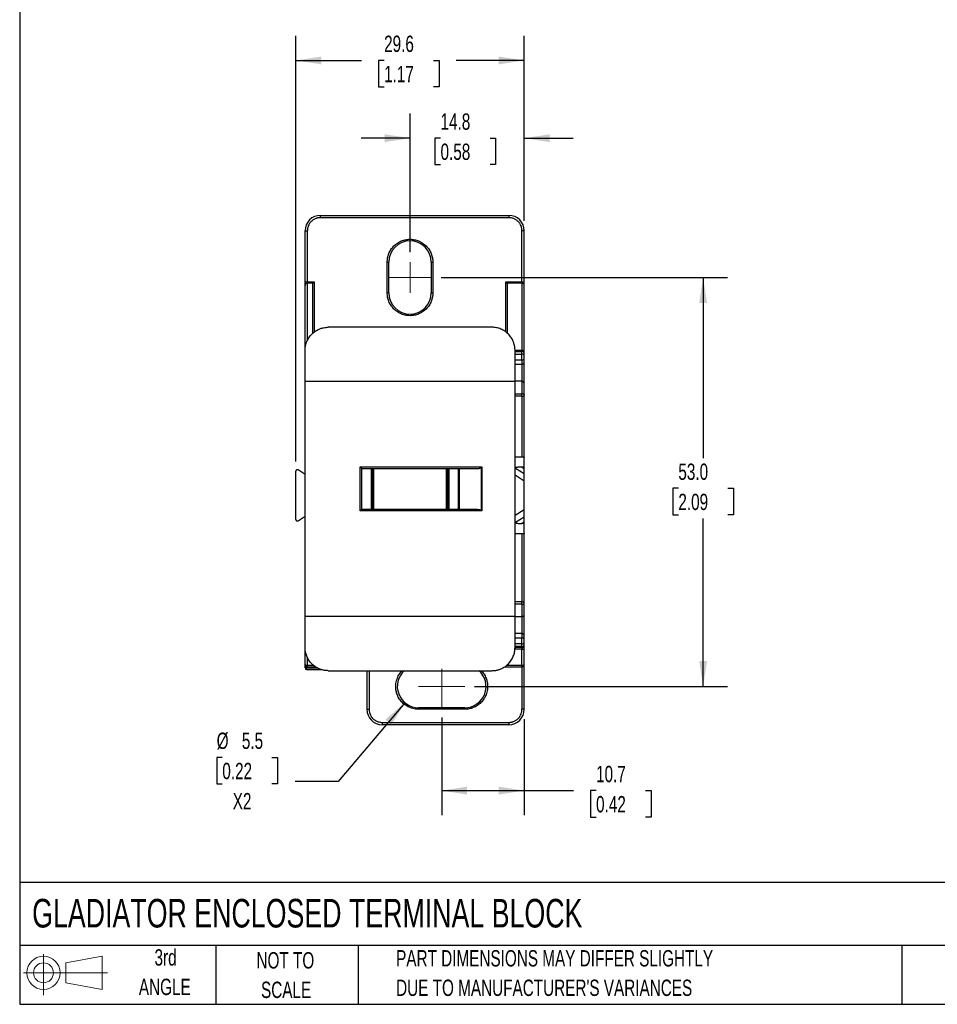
# Model space of a CAD drawing. Header units: millimetres. Extents: x 6 to 273, y 6 to 210.
# Tile 1 of 6: x 6 to 125, y 6 to 134. Entities that reach past the tile are written whole.
import ezdxf

# ---------------------------------------------------------------- set-up
doc = ezdxf.new("R2010")
doc.units = ezdxf.units.MM
doc.linetypes.add('CENTERX2', pattern=[20.32, 12.7, -2.54, 2.54, -2.54])
doc.layers.add('DIMENSIONS', color=140, linetype='Continuous', lineweight=25)
doc.layers.add('TEXT', color=140, linetype='Continuous', lineweight=25)
doc.layers.add('SLD-DEFPOINTS', color=7, linetype='Continuous')
doc.styles.add('SLDTEXTSTYLE0', font='TXT', dxfattribs={"width": 0.7})
doc.dimstyles.new('SLDDIMSTYLE0', dxfattribs={"dimtxt": 2.158008, "dimasz": 3.302, "dimexe": 0, "dimexo": 0.0625, "dimgap": 0.539502, "dimtad": 0, "dimtih": 1, "dimtoh": 1, "dimrnd": 1e-09, "dimzin": 4, "dimdsep": 46, "dimtxsty": 'SLDTEXTSTYLE0', "dimsah": 1, "dimcen": 0.09, "dimadec": 0, "dimazin": 1, "dimtfac": 1, "dimtofl": 0, "dimtmove": 0, "dimatfit": 3, "dimfxl": 0, "dimfrac": 2, "dimtolj": 1, "dimtzin": 12, "dimarcsym": 0})
doc.dimstyles.new('SLDDIMSTYLE1', dxfattribs={"dimtxt": 2.158008, "dimasz": 3.302, "dimexe": 0, "dimexo": 0.0625, "dimgap": 0.539502, "dimtad": 0, "dimtih": 1, "dimtoh": 1, "dimrnd": 1e-09, "dimzin": 12, "dimdsep": 46, "dimtxsty": 'SLDTEXTSTYLE0', "dimsah": 1, "dimcen": 0.09, "dimadec": 0, "dimazin": 3, "dimtfac": 1, "dimtmove": 0, "dimatfit": 0, "dimfxl": 0, "dimfrac": 2, "dimtolj": 1, "dimtzin": 12, "dimarcsym": 0})
doc.dimstyles.new('SLDDIMSTYLE2', dxfattribs={"dimtxt": 2.158008, "dimasz": 3.302, "dimexe": 0, "dimexo": 0.0625, "dimgap": 0.539502, "dimtad": 0, "dimtih": 1, "dimtoh": 1, "dimrnd": 1e-09, "dimzin": 12, "dimdsep": 46, "dimtxsty": 'SLDTEXTSTYLE0', "dimsah": 1, "dimcen": 0.09, "dimadec": 0, "dimazin": 3, "dimtfac": 1, "dimtofl": 0, "dimtmove": 0, "dimatfit": 3, "dimfxl": 0, "dimfrac": 2, "dimtolj": 1, "dimtzin": 12, "dimarcsym": 0})
doc.dimstyles.new('SLDDIMSTYLE3', dxfattribs={"dimtxt": 2.158008, "dimasz": 3.302, "dimexe": 0, "dimexo": 0.0625, "dimgap": 0.539502, "dimtad": 0, "dimtih": 1, "dimtoh": 1, "dimrnd": 1e-09, "dimzin": 12, "dimdsep": 46, "dimtxsty": 'SLDTEXTSTYLE0', "dimsah": 1, "dimcen": 0, "dimadec": 0, "dimazin": 3, "dimtfac": 1, "dimtofl": 0, "dimtmove": 0, "dimatfit": 3, "dimfxl": 0, "dimfrac": 2, "dimtolj": 1, "dimtzin": 12, "dimarcsym": 0})

# ---------------------------------------------------------------- blocks, each defined once
blk = doc.blocks.new('Block11')
at = {"color": 7, "linetype": 'Continuous', "lineweight": 18}
for p, q in [((2.59, 5.31), (2.59, 0)), ((5.48, 4.17), (10.18, 5.03)), ((5.48, 1.6), (5.48, 4.17)), ((10.18, 5.03), (10.18, 0.73)), ((0, 2.88), (10.87, 2.88)), ((5.48, 1.6), (10.18, 0.73))]:
    blk.add_line(p, q, dxfattribs=at)
for radius in [2.15, 1.29]:
    blk.add_circle((2.59, 2.88), radius, dxfattribs=at)
blk = doc.blocks.new('Block12')
at = {"layer": 'SLD-DEFPOINTS'}
blk.add_blockref('Block11', (0, 0), dxfattribs=at)
blk = doc.blocks.new('_D')
at = {"layer": 'DIMENSIONS'}
for p, q in [((60.94, 100.53), (98.06, 100.53)), ((94.89, 100.53), (94.89, 77.12)), ((91.68, 73.21), (90.96, 73.21)), ((90.96, 73.21), (90.96, 69.78)), ((98.1, 73.21), (98.82, 73.21)), ((98.82, 73.21), (98.82, 69.78)), ((90.96, 69.78), (91.68, 69.78)), ((94.89, 47.53), (94.89, 69.29)), ((98.82, 69.78), (98.1, 69.78)), ((65.29, 47.53), (98.06, 47.53))]:
    blk.add_line(p, q, dxfattribs=at)
for points in [[(94.89, 100.53), (94.38, 97.23), (95.4, 97.23)], [(94.89, 47.53), (95.4, 50.83), (94.38, 50.83)]]:
    blk.add_solid(points, dxfattribs=at)
at = {"layer": 'DIMENSIONS', "char_height": 2.117, "attachment_point": 1, "style": 'SLDTEXTSTYLE0'}
for s, insert in [('53.0', (91.68, 76.42)), ('2.09', (91.68, 72.51))]:
    blk.add_mtext(s, dxfattribs=dict(at, insert=insert))
blk = doc.blocks.new('_D_1')
at = {"layer": 'DIMENSIONS'}
for p, q in [((56.92, 103.8), (56.92, 121.76)), ((71.72, 107.85), (71.72, 121.76)), ((56.92, 118.58), (50.57, 118.58)), ((60.87, 118.58), (60.14, 118.58)), ((60.14, 118.58), (60.14, 115.15)), ((67.28, 118.58), (68.01, 118.58)), ((68.01, 118.58), (68.01, 115.15)), ((71.72, 118.58), (78.07, 118.58)), ((60.14, 115.15), (60.87, 115.15)), ((68.01, 115.15), (67.28, 115.15))]:
    blk.add_line(p, q, dxfattribs=at)
for points in [[(56.92, 118.58), (53.62, 119.09), (53.62, 118.07)], [(71.72, 118.58), (75.02, 118.07), (75.02, 119.09)]]:
    blk.add_solid(points, dxfattribs=at)
at = {"layer": 'DIMENSIONS', "char_height": 2.117, "attachment_point": 1, "style": 'SLDTEXTSTYLE0'}
for s, insert in [('14.8', (60.87, 121.79)), ('0.58', (60.87, 117.88))]:
    blk.add_mtext(s, dxfattribs=dict(at, insert=insert))
blk = doc.blocks.new('_D_2')
at = {"layer": 'DIMENSIONS'}
for p, q in [((61.02, 43.51), (61.02, 30.87)), ((71.72, 43.31), (71.72, 30.87)), ((61.02, 34.04), (71.72, 34.04)), ((71.72, 34.04), (78.09, 34.04)), ((81.02, 34.04), (80.29, 34.04)), ((80.29, 34.04), (80.29, 30.61)), ((87.43, 34.04), (88.15, 34.04)), ((88.15, 34.04), (88.15, 30.61)), ((80.29, 30.61), (81.02, 30.61)), ((88.15, 30.61), (87.43, 30.61))]:
    blk.add_line(p, q, dxfattribs=at)
for points in [[(61.02, 34.04), (64.32, 33.53), (64.32, 34.55)], [(71.72, 34.04), (68.42, 34.55), (68.42, 33.53)]]:
    blk.add_solid(points, dxfattribs=at)
at = {"layer": 'DIMENSIONS', "char_height": 2.117, "attachment_point": 1, "style": 'SLDTEXTSTYLE0'}
for s, insert in [('10.7', (81.02, 37.25)), ('0.42', (81.02, 33.34))]:
    blk.add_mtext(s, dxfattribs=dict(at, insert=insert))
blk = doc.blocks.new('_D_3')
at = {"layer": 'DIMENSIONS'}
for p, q in [((56.24, 45.43), (47.61, 35.21)), ((32.6, 38.35), (31.88, 38.35)), ((31.88, 38.35), (31.88, 34.92)), ((39.02, 38.35), (39.74, 38.35)), ((39.74, 38.35), (39.74, 34.92)), ((31.88, 34.92), (32.6, 34.92)), ((39.74, 34.92), (39.02, 34.92)), ((47.61, 35.21), (42.05, 35.21))]:
    blk.add_line(p, q, dxfattribs=at)
blk.add_solid([(56.24, 45.43), (53.73, 43.24), (54.5, 42.58)], dxfattribs=at)
at = {"layer": 'DIMENSIONS', "char_height": 2.117, "attachment_point": 1, "style": 'SLDTEXTSTYLE0'}
for s, insert in [('%%c', (31.87, 41.56)), ('5.5', (35.13, 41.56)), ('0.22', (32.6, 37.64)), ('X2', (33.95, 33.73))]:
    blk.add_mtext(s, dxfattribs=dict(at, insert=insert))
blk = doc.blocks.new('_D_4')
at = {"layer": 'DIMENSIONS'}
for p, q in [((42.12, 76.7), (42.12, 131.83)), ((71.72, 107.85), (71.72, 131.83)), ((42.12, 128.65), (50.64, 128.65)), ((53.56, 128.65), (52.84, 128.65)), ((52.84, 128.65), (52.84, 125.22)), ((59.98, 128.65), (60.7, 128.65)), ((60.7, 128.65), (60.7, 125.22)), ((71.72, 128.65), (62.9, 128.65)), ((52.84, 125.22), (53.56, 125.22)), ((60.7, 125.22), (59.98, 125.22))]:
    blk.add_line(p, q, dxfattribs=at)
for points in [[(42.12, 128.65), (45.42, 128.15), (45.42, 129.16)], [(71.72, 128.65), (68.42, 129.16), (68.42, 128.15)]]:
    blk.add_solid(points, dxfattribs=at)
at = {"layer": 'DIMENSIONS', "char_height": 2.117, "attachment_point": 1, "style": 'SLDTEXTSTYLE0'}
for s, insert in [('29.6', (53.56, 131.87)), ('1.17', (53.56, 127.95))]:
    blk.add_mtext(s, dxfattribs=dict(at, insert=insert))

msp = doc.modelspace()

# ---------------------------------------------------------------- linework, layer by layer
for p, q in [((45.32, 108.281), (45.32, 108.581)), ((45.32, 108.581), (69.72, 108.581)), ((69.72, 108.581), (69.72, 108.281)), ((69.72, 108.281), (45.32, 108.281)), ((43.32, 106.581), (43.62, 106.581)), ((43.32, 99.963), (43.32, 106.581)), ((43.62, 99.963), (43.62, 106.581)), ((71.42, 99.963), (71.42, 106.581)), ((71.72, 106.581), (71.42, 106.581)), ((71.72, 99.963), (71.72, 106.581)), ((53.97, 98.531), (53.97, 102.531)), ((53.97, 102.531), (54.17, 102.531)), ((54.17, 98.531), (54.17, 102.531)), ((59.67, 102.531), (59.67, 98.531)), ((59.67, 102.531), (59.87, 102.531)), ((59.87, 102.531), (59.87, 98.531)), ((43.32, 99.963), (43.62, 99.963)), ((43.62, 99.779), (43.62, 99.963)), ((43.62, 99.963), (44.52, 99.963)), ((44.336, 99.779), (43.62, 99.779)), ((43.62, 92.382), (43.62, 99.779)), ((44.32, 93.316), (44.32, 99.745)), ((44.52, 99.963), (44.52, 93.481)), ((69.32, 99.963), (71.42, 99.963)), ((69.32, 93.468), (69.32, 99.963)), ((71.42, 99.779), (69.503, 99.779)), ((69.52, 99.745), (69.52, 93.301)), ((71.42, 99.963), (71.42, 99.779)), ((71.42, 99.963), (71.72, 99.963)), ((71.42, 99.779), (71.42, 91.098)), ((43.32, 91.081), (43.32, 99.504)), ((54.17, 98.531), (53.97, 98.531)), ((59.67, 98.531), (59.87, 98.531)), ((71.72, 90.822), (71.72, 99.504)), ((43.32, 87.081), (43.32, 91.081)), ((70.518, 91.098), (71.42, 91.098)), ((70.52, 87.081), (70.52, 91.081)), ((70.52, 91.081), (71.42, 91.081)), ((70.52, 90.956), (71.42, 90.956)), ((70.52, 90.599), (71.42, 90.599)), ((71.42, 91.098), (71.42, 91.081)), ((71.42, 91.081), (71.42, 90.956)), ((71.42, 90.599), (71.42, 90.956)), ((71.42, 89.833), (71.42, 90.599)), ((71.42, 89.833), (70.52, 89.833)), ((71.42, 89.833), (71.42, 89.281)), ((70.52, 89.281), (71.42, 89.281)), ((71.42, 89.281), (71.42, 87.081)), ((43.32, 56.581), (43.32, 87.081)), ((70.52, 56.581), (70.52, 87.081)), ((71.42, 87.081), (70.52, 87.081)), ((71.42, 87.081), (71.42, 85.472)), ((70.52, 85.472), (71.42, 85.472)), ((71.42, 85.173), (70.52, 85.173)), ((71.42, 85.173), (71.42, 85.472)), ((71.42, 85.173), (71.72, 85.173)), ((71.42, 85.173), (71.42, 77.306)), ((71.72, 77.225), (71.72, 85.173)), ((70.52, 77.306), (71.42, 77.306)), ((71.72, 75.956), (71.72, 77.225)), ((42.12, 69.18), (42.12, 75.432)), ((43.32, 75.006), (42.431, 75.599)), ((50.47, 75.981), (66.208, 75.981)), ((50.47, 70.281), (50.47, 75.981)), ((50.67, 75.781), (65.67, 75.781)), ((50.67, 70.481), (50.67, 75.781)), ((51.87, 75.781), (51.87, 70.481)), ((51.941, 75.781), (51.941, 70.481)), ((52.112, 75.781), (52.112, 70.481)), ((52.24, 70.481), (52.24, 75.781)), ((61.599, 75.781), (61.599, 70.481)), ((61.727, 70.481), (61.727, 75.781)), ((61.898, 70.481), (61.898, 75.781)), ((61.97, 70.481), (61.97, 75.781)), ((63.17, 75.781), (63.17, 70.481)), ((63.295, 75.781), (63.295, 70.481)), ((66.134, 75.907), (66.134, 70.356)), ((66.208, 75.981), (66.208, 70.281)), ((70.6, 75.826), (70.52, 75.884)), ((70.6, 75.826), (71.72, 75.137)), ((71.72, 75.956), (71.342, 75.956)), ((71.72, 75.724), (71.342, 75.956)), ((71.72, 75.724), (71.72, 75.956)), ((71.72, 74.156), (70.52, 74.895)), ((71.72, 74.156), (71.72, 75.137)), ((71.72, 70.456), (71.72, 74.156)), ((66.208, 70.281), (50.47, 70.281)), ((65.67, 70.481), (50.67, 70.481)), ((65.67, 70.481), (63.295, 70.481)), ((70.52, 69.718), (71.72, 70.456)), ((71.72, 69.476), (71.72, 70.456)), ((42.431, 69.014), (43.32, 69.606)), ((71.72, 69.476), (70.6, 68.787)), ((70.6, 68.787), (70.52, 68.729)), ((71.342, 68.656), (71.72, 68.889)), ((71.72, 68.656), (71.342, 68.656)), ((71.72, 68.656), (71.72, 68.889)), ((71.72, 67.387), (71.72, 68.656)), ((71.42, 67.306), (70.52, 67.306)), ((71.42, 67.306), (71.42, 58.49)), ((71.72, 58.49), (71.72, 67.387)), ((71.42, 58.49), (70.52, 58.49)), ((71.42, 58.191), (70.52, 58.191)), ((71.42, 58.49), (71.72, 58.49)), ((71.42, 58.191), (71.42, 58.49)), ((71.42, 58.191), (71.42, 56.581)), ((43.32, 52.581), (43.32, 56.581)), ((70.52, 52.581), (70.52, 56.581)), ((70.52, 56.581), (71.42, 56.581)), ((71.42, 56.581), (71.42, 54.381)), ((71.42, 54.381), (70.52, 54.381)), ((70.52, 53.83), (71.42, 53.83)), ((71.42, 54.381), (71.42, 53.83)), ((71.42, 53.063), (71.42, 53.83)), ((43.32, 52.381), (43.32, 52.551)), ((43.32, 50.381), (43.32, 52.381)), ((71.42, 52.381), (70.5, 52.381)), ((71.42, 53.063), (70.52, 53.063)), ((71.42, 52.706), (70.52, 52.706)), ((71.42, 52.581), (70.52, 52.581)), ((71.42, 52.706), (71.42, 53.063)), ((71.42, 52.706), (71.42, 52.581)), ((71.42, 52.581), (71.42, 52.381)), ((71.42, 52.381), (71.72, 52.381)), ((71.42, 50.281), (71.42, 52.381)), ((71.72, 50.381), (71.72, 52.381)), ((43.62, 50.281), (43.62, 51.299)), ((43.32, 49.931), (43.32, 50.381)), ((43.32, 49.931), (43.378, 49.931)), ((43.378, 49.931), (43.52, 49.931)), ((43.52, 49.931), (43.52, 50.1)), ((43.52, 49.731), (43.52, 49.931)), ((43.52, 49.931), (44.918, 49.931)), ((43.62, 50.281), (44.397, 50.281)), ((43.62, 50.081), (44.666, 50.081)), ((69.174, 50.081), (71.42, 50.081)), ((69.423, 50.281), (71.42, 50.281)), ((71.42, 50.081), (71.42, 44.581)), ((71.713, 50.363), (71.72, 50.381)), ((71.72, 44.581), (71.72, 50.381)), ((43.52, 49.731), (45.387, 49.731)), ((51.32, 49.581), (51.32, 44.581)), ((51.62, 49.581), (51.62, 44.581)), ((64.02, 44.781), (58.02, 44.781)), ((58.02, 44.781), (58.02, 44.581)), ((64.02, 44.581), (64.02, 44.781)), ((51.32, 44.581), (51.62, 44.581)), ((64.02, 44.581), (58.02, 44.581)), ((71.72, 44.581), (71.42, 44.581)), ((53.32, 42.881), (69.72, 42.881)), ((53.32, 42.881), (53.32, 42.581)), ((69.72, 42.581), (53.32, 42.581)), ((69.72, 42.881), (69.72, 42.581))]:
    msp.add_line(p, q)
at = {"color": 7, "linetype": 'CENTERX2', "lineweight": 18}
for p, q in [((56.92, 102.531), (56.92, 98.531)), ((54.17, 100.531), (59.67, 100.531)), ((61.02, 44.781), (61.02, 49.818)), ((58.02, 47.531), (64.02, 47.531))]:
    msp.add_line(p, q, dxfattribs=at)
at = {"flags": 128}
for points in [[(71.42, 85.472), (71.478, 85.468), (71.534, 85.458), (71.586, 85.441), (71.632, 85.419), (71.669, 85.392), (71.697, 85.361), (71.714, 85.327), (71.72, 85.292)], [(71.42, 58.191), (71.478, 58.194), (71.534, 58.205), (71.586, 58.221), (71.632, 58.243), (71.669, 58.271), (71.697, 58.302), (71.714, 58.335), (71.72, 58.37)]]:
    msp.add_lwpolyline(points, dxfattribs=at)
for centre, radius, start, end in [((45.32, 106.581), 2, 90, 180), ((69.72, 106.581), 2, 0, 90), ((56.92, 102.531), 2.75, 0, 180), ((43.608, 99.491), 0.288, 87.64559, 177.43407), ((71.431, 99.491), 0.288, 2.56593, 92.35441), ((56.92, 98.531), 2.75, 180, 0), ((71.431, 90.81), 0.288, 2.56593, 92.35441), ((71.42, 90.781), 0.3, 0, 90), ((71.452, 90.688), 0.271, 9.29955, 96.96113), ((71.461, 90.336), 0.266, 13.37913, 98.92716), ((71.439, 90.114), 0.282, 266.07979, 355.45167), ((71.42, 89.581), 0.3, 270, 360), ((71.42, 86.781), 0.3, 0, 90), ((71.42, 56.881), 0.3, 270, 0), ((71.42, 54.081), 0.3, 0, 90), ((71.439, 53.549), 0.282, 4.54833, 93.92021), ((71.461, 53.326), 0.266, 261.07284, 346.62087), ((71.452, 52.975), 0.271, 263.03887, 350.70045), ((71.42, 52.881), 0.3, 270, 360), ((43.52, 49.931), 0.2, 180, 270), ((58.02, 47.531), 2.75, 131.37684, 270), ((64.02, 47.531), 2.75, 270, 48.88541), ((53.32, 44.581), 2, 180, 270), ((69.72, 44.581), 2, 270, 0)]:
    msp.add_arc(centre, radius, start, end)
for points, knots in [([(45.32, 108.281), (45.277, 108.28), (45.191, 108.279), (45.064, 108.264), (44.938, 108.24), (44.815, 108.206), (44.625, 108.139), (44.379, 108.013), (44.11, 107.792), (43.888, 107.522), (43.749, 107.251), (43.669, 107.005), (43.627, 106.795), (43.622, 106.653), (43.62, 106.581)], [0, 0, 0, 0, 0.0482817, 0.0961655, 0.1439265, 0.1918418, 0.2401859, 0.3700167, 0.5000484, 0.6298793, 0.7599111, 0.8401113, 0.9197129, 1, 1, 1, 1]), ([(71.42, 106.581), (71.419, 106.624), (71.417, 106.71), (71.402, 106.837), (71.378, 106.963), (71.345, 107.086), (71.278, 107.276), (71.151, 107.522), (70.93, 107.791), (70.66, 108.013), (70.389, 108.152), (70.144, 108.232), (69.933, 108.274), (69.791, 108.279), (69.72, 108.281)], [0, 0, 0, 0, 0.0482817, 0.0961655, 0.1439265, 0.1918418, 0.2401859, 0.3700167, 0.5000484, 0.6298793, 0.7599111, 0.8401113, 0.9197129, 1, 1, 1, 1]), ([(53.97, 102.531), (53.97, 102.585), (53.972, 102.691), (53.985, 102.849), (54.006, 103.006), (54.036, 103.162), (54.074, 103.315), (54.121, 103.468), (54.226, 103.756), (54.436, 104.163), (54.819, 104.631), (55.288, 105.015), (55.813, 105.286), (56.363, 105.447), (56.919, 105.498), (57.476, 105.447), (58.026, 105.286), (58.551, 105.015), (59.02, 104.631), (59.404, 104.163), (59.631, 103.72), (59.757, 103.355), (59.822, 103.085), (59.862, 102.81), (59.867, 102.624), (59.87, 102.531)], [0, 0, 0, 0, 0.0172803, 0.0344376, 0.0515215, 0.0685824, 0.0856709, 0.1028373, 0.1201314, 0.1850811, 0.2500887, 0.3150385, 0.3800461, 0.4400016, 0.5000143, 0.5599698, 0.6199826, 0.6849323, 0.7499399, 0.8148896, 0.8798973, 0.9100476, 0.9399345, 0.9698286, 1, 1, 1, 1]), ([(43.32, 99.504), (43.32, 99.514), (43.32, 99.535), (43.32, 99.578), (43.32, 99.629), (43.32, 99.706), (43.32, 99.817), (43.32, 99.914), (43.32, 99.963)], [0, 0, 0, 0, 0.1259274, 0.249539, 0.3735349, 0.5005907, 0.7495411, 1, 1, 1, 1]), ([(44.32, 99.745), (44.32, 99.751), (44.322, 99.762), (44.331, 99.774), (44.336, 99.779)], [0, 0, 0, 0, 0.5016229, 1, 1, 1, 1]), ([(44.336, 99.779), (44.341, 99.784), (44.352, 99.795), (44.374, 99.817), (44.406, 99.848), (44.454, 99.898), (44.495, 99.938), (44.52, 99.963)], [0, 0, 0, 0, 0.1243448, 0.2627858, 0.4166655, 0.6548907, 1, 1, 1, 1]), ([(69.32, 99.963), (69.333, 99.95), (69.357, 99.925), (69.39, 99.893), (69.417, 99.866), (69.446, 99.836), (69.477, 99.805), (69.495, 99.787), (69.503, 99.779)], [0, 0, 0, 0, 0.1862812, 0.3456995, 0.4783048, 0.5841969, 0.808709, 1, 1, 1, 1]), ([(69.503, 99.779), (69.508, 99.774), (69.518, 99.762), (69.519, 99.751), (69.52, 99.745)], [0, 0, 0, 0, 0.4983771, 1, 1, 1, 1]), ([(71.72, 99.504), (71.72, 99.543), (71.72, 99.607), (71.72, 99.77), (71.72, 99.865), (71.72, 99.963)], [0, 0, 0, 0, 0.5, 0.5, 1, 1, 1, 1]), ([(59.87, 98.531), (59.869, 98.478), (59.867, 98.372), (59.854, 98.213), (59.833, 98.056), (59.803, 97.901), (59.765, 97.747), (59.719, 97.595), (59.613, 97.307), (59.404, 96.9), (59.02, 96.431), (58.551, 96.047), (58.027, 95.777), (57.476, 95.615), (56.92, 95.564), (56.364, 95.615), (55.813, 95.777), (55.288, 96.047), (54.82, 96.431), (54.436, 96.9), (54.208, 97.342), (54.082, 97.707), (54.017, 97.978), (53.977, 98.253), (53.972, 98.438), (53.97, 98.531)], [0, 0, 0, 0, 0.0172803, 0.0344376, 0.0515215, 0.0685824, 0.0856709, 0.1028373, 0.1201314, 0.1850811, 0.2500887, 0.3150385, 0.3800461, 0.4400016, 0.5000143, 0.5599698, 0.6199826, 0.6849323, 0.7499399, 0.8148896, 0.8798973, 0.9100476, 0.9399345, 0.9698286, 1, 1, 1, 1]), ([(43.32, 91.081), (43.32, 91.136), (43.322, 91.245), (43.336, 91.408), (43.358, 91.572), (43.39, 91.735), (43.431, 91.897), (43.481, 92.057), (43.587, 92.339), (43.796, 92.738), (44.155, 93.184), (44.612, 93.572), (45.012, 93.793), (45.399, 93.942), (45.696, 94.023), (46.032, 94.074), (46.23, 94.079), (46.32, 94.081)], [0, 0, 0, 0, 0.0342945, 0.0688094, 0.1035499, 0.1385208, 0.1737272, 0.2091738, 0.2448652, 0.3641527, 0.4932072, 0.6067609, 0.7457902, 0.7830787, 0.8729379, 0.9426999, 1, 1, 1, 1]), ([(67.52, 94.081), (64.021, 94.081), (60.47, 94.081), (53.369, 94.081), (49.819, 94.081), (46.32, 94.081)], [0, 0, 0, 0, 0.5, 0.5, 1, 1, 1, 1]), ([(70.52, 91.081), (70.519, 91.137), (70.517, 91.248), (70.503, 91.414), (70.48, 91.578), (70.449, 91.74), (70.408, 91.9), (70.358, 92.059), (70.249, 92.346), (70.04, 92.745), (69.666, 93.204), (69.211, 93.584), (68.772, 93.819), (68.4, 93.955), (68.112, 94.028), (67.818, 94.073), (67.619, 94.079), (67.52, 94.081)], [0, 0, 0, 0, 0.0351953, 0.0701304, 0.1049174, 0.13967, 0.1745021, 0.2095267, 0.2448553, 0.368736, 0.4931883, 0.6192895, 0.7457726, 0.8096514, 0.8729067, 0.9361518, 1, 1, 1, 1]), ([(71.72, 90.731), (71.72, 90.739), (71.72, 90.754), (71.72, 90.77), (71.72, 90.78), (71.72, 90.781), (71.72, 90.781)], [0, 0, 0, 0, 0.2497143, 0.4997122, 0.7499874, 1, 1, 1, 1]), ([(71.72, 90.091), (71.72, 90.121), (71.72, 90.175), (71.72, 90.292), (71.72, 90.354), (71.72, 90.398)], [0, 0, 0, 0, 0.5, 0.5, 1, 1, 1, 1]), ([(71.72, 86.781), (71.72, 86.811), (71.72, 86.891), (71.72, 87.111), (71.72, 87.418), (71.72, 87.782), (71.72, 88.181), (71.72, 88.58), (71.72, 88.945), (71.72, 89.252), (71.72, 89.472), (71.72, 89.551), (71.72, 89.581)], [0, 0, 0, 0, 0.0643299, 0.1703164, 0.2764539, 0.386376, 0.4999999, 0.6136238, 0.7235459, 0.8295325, 0.9356701, 1, 1, 1, 1]), ([(43.32, 87.081), (47.78, 87.081), (52.35, 87.081), (61.49, 87.081), (66.059, 87.081), (70.52, 87.081)], [0, 0, 0, 0, 0.5, 0.5, 1, 1, 1, 1]), ([(71.72, 85.173), (71.72, 85.184), (71.72, 85.205), (71.72, 85.236), (71.72, 85.266), (71.72, 85.284), (71.72, 85.292)], [0, 0, 0, 0, 0.2498264, 0.4998254, 0.749994, 1, 1, 1, 1]), ([(71.42, 77.306), (71.435, 77.306), (71.465, 77.306), (71.511, 77.303), (71.555, 77.298), (71.596, 77.291), (71.646, 77.28), (71.704, 77.258), (71.714, 77.237), (71.72, 77.225)], [0, 0, 0, 0, 0.0947476, 0.1918763, 0.2915404, 0.3938828, 0.4990355, 0.7088829, 1, 1, 1, 1]), ([(42.431, 75.599), (42.42, 75.605), (42.4, 75.617), (42.365, 75.628), (42.306, 75.637), (42.22, 75.618), (42.154, 75.553), (42.124, 75.487), (42.121, 75.451), (42.12, 75.432)], [0, 0, 0, 0, 0.083587, 0.1664484, 0.2513139, 0.4998826, 0.7486344, 0.8735669, 1, 1, 1, 1]), ([(50.47, 75.981), (50.482, 75.969), (50.505, 75.946), (50.536, 75.915), (50.566, 75.885), (50.596, 75.855), (50.631, 75.82), (50.662, 75.789), (50.667, 75.784), (50.67, 75.781)], [0, 0, 0, 0, 0.1415543, 0.2561735, 0.343875, 0.4932173, 0.6218923, 0.8233158, 1, 1, 1, 1]), ([(65.67, 75.781), (65.704, 75.782), (65.766, 75.784), (65.848, 75.794), (65.928, 75.809), (66.006, 75.831), (66.081, 75.864), (66.118, 75.894), (66.134, 75.907)], [0, 0, 0, 0, 0.2130879, 0.3823084, 0.5076906, 0.7131986, 0.8765536, 1, 1, 1, 1]), ([(71.342, 75.956), (71.301, 75.956), (71.224, 75.956), (71.113, 75.952), (71.014, 75.947), (70.926, 75.941), (70.85, 75.934), (70.77, 75.924), (70.69, 75.91), (70.614, 75.888), (70.571, 75.858), (70.59, 75.837), (70.6, 75.826)], [0, 0, 0, 0, 0.1168707, 0.2237663, 0.3207882, 0.4080726, 0.4858068, 0.5542566, 0.6661851, 0.7624963, 0.8797568, 1, 1, 1, 1]), ([(71.72, 75.137), (71.72, 75.139), (71.72, 75.142), (71.719, 75.16), (71.719, 75.186), (71.719, 75.223), (71.72, 75.269), (71.72, 75.329), (71.72, 75.405), (71.72, 75.494), (71.719, 75.602), (71.72, 75.679), (71.72, 75.724)], [0, 0, 0, 0, 0.0749893, 0.1521291, 0.2318508, 0.3145457, 0.4005643, 0.4902182, 0.6009901, 0.7254934, 0.8386901, 1, 1, 1, 1]), ([(50.67, 70.481), (50.669, 70.481), (50.668, 70.48), (50.659, 70.471), (50.645, 70.457), (50.624, 70.436), (50.596, 70.408), (50.562, 70.373), (50.519, 70.331), (50.488, 70.3), (50.47, 70.281)], [0, 0, 0, 0, 0.08666165, 0.17748822, 0.27454728, 0.37953884, 0.50791691, 0.65702798, 0.79828847, 1, 1, 1, 1]), ([(65.67, 70.481), (65.698, 70.481), (65.754, 70.48), (65.836, 70.471), (65.921, 70.456), (66.003, 70.433), (66.078, 70.401), (66.117, 70.37), (66.134, 70.356)], [0, 0, 0, 0, 0.1761209, 0.3450344, 0.507544, 0.7039631, 0.8664998, 1, 1, 1, 1]), ([(42.12, 69.18), (42.12, 69.168), (42.121, 69.144), (42.131, 69.109), (42.157, 69.056), (42.221, 68.995), (42.312, 68.975), (42.383, 68.987), (42.415, 69.005), (42.431, 69.014)], [0, 0, 0, 0, 0.083705, 0.1666858, 0.2516731, 0.5004201, 0.7489902, 0.8737447, 1, 1, 1, 1]), ([(71.72, 68.889), (71.72, 68.913), (71.72, 68.958), (71.719, 69.02), (71.72, 69.071), (71.72, 69.134), (71.72, 69.208), (71.72, 69.304), (71.719, 69.392), (71.719, 69.459), (71.72, 69.47), (71.72, 69.476)], [0, 0, 0, 0, 0.0868479, 0.1616387, 0.224372, 0.2750502, 0.3996361, 0.5105617, 0.6859655, 0.8481198, 1, 1, 1, 1]), ([(70.6, 68.787), (70.595, 68.782), (70.585, 68.774), (70.581, 68.761), (70.585, 68.748), (70.6, 68.736), (70.63, 68.72), (70.69, 68.703), (70.792, 68.685), (70.935, 68.67), (71.123, 68.659), (71.264, 68.657), (71.342, 68.656)], [0, 0, 0, 0, 0.0499109, 0.097577, 0.1441505, 0.1908647, 0.238942, 0.3351035, 0.4469186, 0.5927261, 0.7766499, 1, 1, 1, 1]), ([(71.72, 67.387), (71.719, 67.383), (71.717, 67.374), (71.706, 67.363), (71.691, 67.352), (71.673, 67.344), (71.653, 67.336), (71.613, 67.324), (71.538, 67.31), (71.458, 67.308), (71.42, 67.306)], [0, 0, 0, 0, 0.10689245, 0.20461097, 0.29315776, 0.37253771, 0.44275956, 0.50383796, 0.75993763, 1, 1, 1, 1]), ([(71.72, 58.37), (71.72, 58.379), (71.72, 58.397), (71.72, 58.426), (71.72, 58.458), (71.72, 58.479), (71.72, 58.49)], [0, 0, 0, 0, 0.2498264, 0.4998254, 0.749994, 1, 1, 1, 1]), ([(70.52, 56.581), (66.059, 56.581), (61.49, 56.581), (52.35, 56.581), (47.78, 56.581), (43.32, 56.581)], [0, 0, 0, 0, 0.5, 0.5, 1, 1, 1, 1]), ([(71.72, 54.081), (71.72, 54.111), (71.72, 54.191), (71.72, 54.411), (71.72, 54.718), (71.72, 55.082), (71.72, 55.481), (71.72, 55.88), (71.72, 56.245), (71.72, 56.552), (71.72, 56.772), (71.72, 56.851), (71.72, 56.881)], [0, 0, 0, 0, 0.0643299, 0.1703164, 0.2764539, 0.386376, 0.4999999, 0.6136238, 0.7235459, 0.8295325, 0.9356701, 1, 1, 1, 1]), ([(46.32, 49.581), (46.262, 49.582), (46.139, 49.584), (45.941, 49.603), (45.664, 49.648), (45.399, 49.721), (45.012, 49.87), (44.612, 50.091), (44.155, 50.478), (43.796, 50.924), (43.568, 51.361), (43.44, 51.724), (43.371, 52.008), (43.328, 52.294), (43.322, 52.486), (43.32, 52.581)], [0, 0, 0, 0, 0.0368205, 0.0791859, 0.1270957, 0.216969, 0.2542483, 0.3932739, 0.5068411, 0.6358907, 0.7551926, 0.817473, 0.8790171, 0.9398505, 1, 1, 1, 1]), ([(67.52, 49.581), (67.577, 49.582), (67.691, 49.584), (67.86, 49.599), (68.028, 49.622), (68.194, 49.656), (68.358, 49.699), (68.52, 49.751), (68.81, 49.863), (69.211, 50.078), (69.666, 50.459), (70.04, 50.917), (70.269, 51.353), (70.399, 51.721), (70.468, 52.003), (70.512, 52.29), (70.517, 52.484), (70.52, 52.581)], [0, 0, 0, 0, 0.0366007, 0.0729207, 0.1090729, 0.1451718, 0.1813325, 0.2176693, 0.2542951, 0.3807674, 0.5068791, 0.6313156, 0.7552117, 0.8168073, 0.8777325, 0.9385939, 1, 1, 1, 1]), ([(71.72, 53.265), (71.72, 53.309), (71.72, 53.371), (71.72, 53.488), (71.72, 53.541), (71.72, 53.571)], [0, 0, 0, 0, 0.5, 0.5, 1, 1, 1, 1]), ([(71.72, 52.881), (71.72, 52.882), (71.72, 52.883), (71.72, 52.893), (71.72, 52.908), (71.72, 52.924), (71.72, 52.931)], [0, 0, 0, 0, 0.2497143, 0.4997122, 0.7499874, 1, 1, 1, 1]), ([(71.72, 52.381), (71.72, 52.514), (71.72, 52.641), (71.72, 52.829), (71.72, 52.881), (71.72, 52.881)], [0, 0, 0, 0, 0.5, 0.5, 1, 1, 1, 1]), ([(43.32, 50.381), (43.32, 50.376), (43.322, 50.365), (43.334, 50.35), (43.35, 50.337), (43.37, 50.326), (43.392, 50.316), (43.433, 50.301), (43.507, 50.285), (43.583, 50.283), (43.62, 50.281)], [0, 0, 0, 0, 0.10959047, 0.21078449, 0.30359337, 0.38803304, 0.464126, 0.53190437, 0.77330929, 1, 1, 1, 1]), ([(43.62, 50.081), (43.605, 50.082), (43.575, 50.083), (43.531, 50.094), (43.488, 50.11), (43.447, 50.134), (43.396, 50.177), (43.336, 50.256), (43.326, 50.336), (43.32, 50.381)], [0, 0, 0, 0, 0.0916379, 0.1855174, 0.281855, 0.3808507, 0.4826891, 0.7053783, 1, 1, 1, 1]), ([(43.62, 50.081), (43.62, 50.081), (43.62, 50.101), (43.62, 50.179), (43.62, 50.234), (43.62, 50.281)], [0, 0, 0, 0, 0.5, 0.5, 1, 1, 1, 1]), ([(71.416, 50.085), (71.44, 50.087), (71.486, 50.092), (71.55, 50.116), (71.602, 50.147), (71.655, 50.196), (71.701, 50.266), (71.71, 50.332), (71.714, 50.363)], [0, 0, 0, 0, 0.1567411, 0.30433093, 0.43972603, 0.56424125, 0.7910182, 1, 1, 1, 1]), ([(71.42, 50.281), (71.457, 50.283), (71.515, 50.285), (71.583, 50.297), (71.642, 50.312), (71.686, 50.334), (71.71, 50.352), (71.712, 50.361), (71.713, 50.363)], [0, 0, 0, 0, 0.2643311, 0.4037265, 0.5480941, 0.8016317, 0.9600011, 1, 1, 1, 1]), ([(71.42, 50.081), (71.42, 50.081), (71.42, 50.103), (71.42, 50.177), (71.42, 50.229), (71.42, 50.281)], [0, 0, 0, 0, 0.5, 0.5, 1, 1, 1, 1]), ([(46.32, 49.581), (49.819, 49.581), (53.369, 49.581), (60.47, 49.581), (64.021, 49.581), (67.52, 49.581)], [0, 0, 0, 0, 0.5, 0.5, 1, 1, 1, 1]), ([(58.02, 44.581), (57.896, 44.586), (57.649, 44.594), (57.284, 44.667), (56.858, 44.805), (56.388, 45.047), (55.92, 45.431), (55.6, 45.821), (55.397, 46.168), (55.237, 46.52), (55.104, 46.975), (55.058, 47.47), (55.085, 47.902), (55.154, 48.267), (55.294, 48.692), (55.524, 49.153), (55.781, 49.442), (55.904, 49.581)], [0, 0, 0, 0, 0.0538444, 0.1072758, 0.1611538, 0.2483293, 0.3355825, 0.4227581, 0.4662012, 0.5101256, 0.5905978, 0.671147, 0.7249745, 0.7784059, 0.8323016, 0.9194771, 1, 1, 1, 1]), ([(66.135, 49.581), (66.259, 49.443), (66.449, 49.23), (66.642, 48.894), (66.802, 48.543), (66.935, 48.088), (66.981, 47.593), (66.955, 47.161), (66.885, 46.796), (66.746, 46.37), (66.504, 45.9), (66.12, 45.431), (65.73, 45.112), (65.383, 44.909), (65.031, 44.75), (64.576, 44.611), (64.205, 44.591), (64.02, 44.581)], [0, 0, 0, 0, 0.0804461, 0.12389, 0.1678152, 0.2482889, 0.3288395, 0.382668, 0.4361003, 0.489997, 0.5771741, 0.6644288, 0.751606, 0.7950499, 0.838975, 0.9194686, 1, 1, 1, 1]), ([(51.62, 44.581), (51.621, 44.538), (51.622, 44.453), (51.637, 44.326), (51.661, 44.2), (51.695, 44.076), (51.762, 43.887), (51.888, 43.641), (52.109, 43.371), (52.379, 43.15), (52.65, 43.01), (52.896, 42.93), (53.106, 42.889), (53.248, 42.884), (53.32, 42.881)], [0, 0, 0, 0, 0.0482817, 0.0961655, 0.1439265, 0.1918418, 0.2401859, 0.3700167, 0.5000484, 0.6298793, 0.7599111, 0.8401113, 0.9197129, 1, 1, 1, 1]), ([(69.72, 42.881), (69.763, 42.882), (69.848, 42.884), (69.975, 42.899), (70.101, 42.923), (70.225, 42.956), (70.414, 43.023), (70.66, 43.15), (70.93, 43.371), (71.151, 43.641), (71.291, 43.912), (71.371, 44.157), (71.412, 44.368), (71.417, 44.51), (71.42, 44.581)], [0, 0, 0, 0, 0.0482817, 0.0961655, 0.1439265, 0.1918418, 0.2401859, 0.3700167, 0.5000484, 0.6298793, 0.7599111, 0.8401113, 0.9197129, 1, 1, 1, 1])]:
    msp.add_open_spline(points, degree=3, knots=knots)
for points in [[(71.72, 90.398), (71.72, 90.515), (71.72, 90.627), (71.72, 90.731)], [(71.72, 89.581), (71.72, 89.581), (71.72, 89.757), (71.72, 90.091)], [(71.72, 85.292), (71.72, 86.229), (71.72, 86.781), (71.72, 86.781)], [(66.208, 75.981), (66.183, 75.957), (66.157, 75.932), (66.134, 75.907)], [(66.208, 70.281), (66.183, 70.307), (66.159, 70.332), (66.134, 70.356)], [(71.72, 56.881), (71.72, 56.881), (71.72, 57.433), (71.72, 58.37)], [(71.72, 53.571), (71.72, 53.905), (71.72, 54.081), (71.72, 54.081)], [(71.72, 52.931), (71.72, 53.036), (71.72, 53.147), (71.72, 53.265)]]:
    msp.add_open_spline(points, degree=3)
at = {"layer": 'TEXT'}
for p, q in [((6.35, 209.55), (6.35, 6.35)), ((273.05, 22.126), (6.35, 22.126)), ((273.05, 13.97), (6.35, 13.97)), ((31.75, 13.97), (31.75, 6.35)), ((50.212, 13.97), (50.212, 6.35)), ((120.646, 13.97), (120.646, 6.35)), ((6.35, 6.35), (273.05, 6.35))]:
    msp.add_line(p, q, dxfattribs=at)

# ---------------------------------------------------------------- block references
at = {"layer": 'SLD-DEFPOINTS'}
msp.add_blockref('Block12', (6.838, 7.554), dxfattribs=at)

# ---------------------------------------------------------------- texts
at = {"layer": 'TEXT', "style": 'SLDTEXTSTYLE0'}
for s, insert, char_height, attachment_point in [('GLADIATOR ENCLOSED TERMINAL BLOCK', (7.966, 20.008), 3.70417, 1), ('3rd', (25.247, 13.486), 2.1167, 2), ('NOT TO', (40.768, 13.107), 2.1167, 2), ('PART DIMENSIONS MAY DIFFER SLIGHTLY', (55.119, 13.371), 2.11667, 1), ('ANGLE', (25.149, 9.664), 2.1167, 2), ('SCALE', (40.865, 9.285), 2.1167, 2), ("DUE TO MANUFACTURER'S VARIANCES", (55.119, 9.549), 2.11667, 1)]:
    msp.add_mtext(s, dxfattribs=dict(at, insert=insert, char_height=char_height, attachment_point=attachment_point))

# ---------------------------------------------------------------- dimensions: what is measured, and where the dimension line sits
at = {"layer": 'DIMENSIONS'}
for base, p1, p2, dimstyle, picture, middle in [((71.72, 128.654), (42.12, 75.432), (71.72, 106.581), 'SLDDIMSTYLE2', '_D_4', (56.77, 128.654)), ((71.72, 118.582), (56.92, 102.531), (71.72, 106.581), 'SLDDIMSTYLE1', '_D_1', (64.074, 118.582)), ((61.02, 34.042), (71.72, 44.581), (61.02, 44.781), 'SLDDIMSTYLE2', '_D_2', (84.222, 34.042))]:
    dim = msp.add_linear_dim(base=base, p1=p1, p2=p2, dimstyle=dimstyle, dxfattribs=at)
    dim.commit()
    dim.dimension.update_dxf_attribs({"geometry": picture, "text_midpoint": middle, "dimtype": 160})
dim = msp.add_linear_dim(base=(94.889, 100.531), p1=(64.02, 47.531), p2=(59.67, 100.531), angle=90, dimstyle='SLDDIMSTYLE0', dxfattribs=at)
dim.commit()
dim.dimension.update_dxf_attribs({"geometry": '_D', "text_midpoint": (94.889, 73.206), "dimtype": 160})
dim = msp.add_diameter_dim_2p(p1=(59.795, 49.632), p2=(56.245, 45.431), text='<>\\PX2', dimstyle='SLDDIMSTYLE3', dxfattribs=at)
dim.commit()
dim.dimension.update_dxf_attribs({"geometry": '_D_3', "text_midpoint": (35.81, 36.327), "dimtype": 163})

doc.saveas('drawing.dxf')
